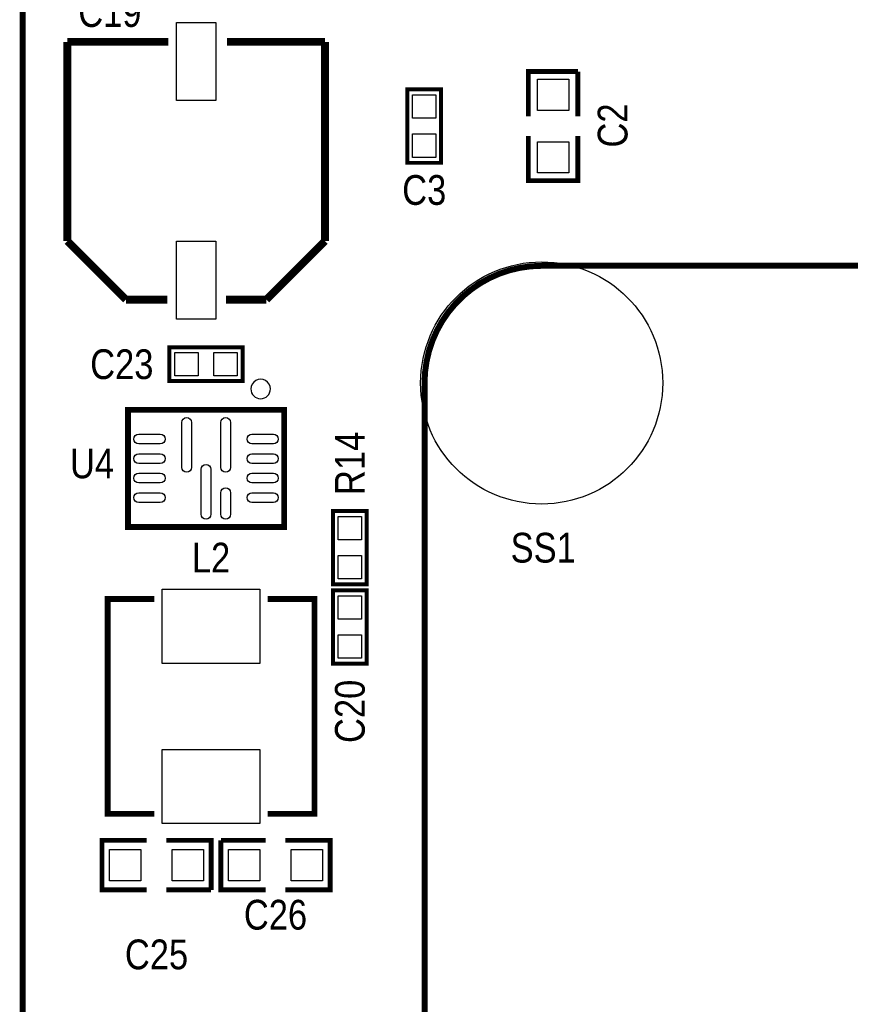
# Model space of a CAD drawing. Extents: x 0 to 133, y -5 to 106.
# Tile 2 of 9: x 0 to 21, y 50 to 75. Entities that reach past the tile are written whole.
import ezdxf
from ezdxf.enums import TextEntityAlignment as Align

# ---------------------------------------------------------------- set-up
doc = ezdxf.new("R2010")
doc.units = 0
for name, color, linetype in [('BG_OUTLINE', 1, 'CONTINUOUS'), ('BG_SILKSCREEN_TOP', 7, 'CONTINUOUS'), ('PG_SILKSCREEN_TOP', 254, 'CONTINUOUS'), ('PIN_TOP', 92, 'CONTINUOUS'), ('RD_SILKSCREEN_TOP', 7, 'CONTINUOUS')]:
    doc.layers.add(name, color=color, linetype=linetype)

msp = doc.modelspace()

# ---------------------------------------------------------------- linework, layer by layer
at = {"layer": 'BG_OUTLINE', "const_width": 0.1524}
msp.add_lwpolyline([(0, 2.999994), (0, 92.999814, -0.414214), (2.999994, 95.999808), (129.99974, 95.999808, -0.414214), (132.999734, 92.999814), (132.999734, 2.999994, -0.414214), (129.99974, 0), (2.999994, 0, -0.414214), (0, 2.999994)], format="xyb", dxfattribs=at)
at = {"layer": 'BG_SILKSCREEN_TOP', "const_width": 0.1524}
msp.add_lwpolyline([(13.295884, 69.051272, 0.414214), (10.29589, 66.051278)], format="xyb", dxfattribs=at)
for points in [[(79.296006, 69.051272), (13.295884, 69.051272)], [(10.29589, 66.051278), (10.29589, 20.05137)]]:
    msp.add_lwpolyline(points, dxfattribs=at)
at = {"layer": 'PG_SILKSCREEN_TOP'}
for points, const_width in [([(1.145007, 74.784991), (1.145007, 69.6849)], 0.199898), ([(3.7338, 74.784991), (1.145007, 74.784991)], 0.199898), ([(7.744993, 74.784991), (5.2324, 74.784991)], 0.199898), ([(7.744993, 69.6849), (7.744993, 74.784991)], 0.199898), ([(12.954, 72.881998), (12.954, 74.024998), (14.224, 74.024998)], 0.127), ([(14.224, 74.024998), (14.224, 72.881998)], 0.127), ([(10.7188, 73.567798), (10.7188, 71.688198), (9.8552, 71.688198), (9.8552, 73.567798), (10.7188, 73.567798)], 0.1016), ([(14.224, 72.373998), (14.224, 71.230998), (12.954, 71.230998), (12.954, 72.373998)], 0.127), ([(1.145007, 69.6849), (2.644902, 68.185005)], 0.199898), ([(6.245098, 68.185005), (7.744993, 69.6849)], 0.199898), ([(2.644902, 68.185005), (3.7084, 68.185005)], 0.199898), ([(5.207, 68.185005), (6.245098, 68.185005)], 0.199898), ([(5.6388, 66.100198), (3.7592, 66.100198), (3.7592, 66.963798), (5.6388, 66.963798), (5.6388, 66.100198)], 0.1016), ([(6.698996, 62.865), (6.698996, 62.365001), (2.699004, 62.365001), (2.699004, 65.364995), (6.698996, 65.364995), (6.698996, 62.865)], 0.150012), ([(8.8138, 62.772798), (8.8138, 60.893198), (7.9502, 60.893198), (7.9502, 62.772798), (8.8138, 62.772798)], 0.1016), ([(8.8138, 60.740798), (8.8138, 58.861198), (7.9502, 58.861198), (7.9502, 60.740798), (8.8138, 60.740798)], 0.1016), ([(3.37599, 60.519005), (2.175993, 60.519005), (2.175993, 55.018991), (3.37599, 55.018991)], 0.150012), ([(6.27601, 55.018991), (7.476007, 55.018991), (7.476007, 60.519005), (6.27601, 60.519005)], 0.150012), ([(3.175, 53.069998), (2.032, 53.069998), (2.032, 54.339998), (3.175, 54.339998)], 0.127), ([(3.683, 54.339998), (4.826, 54.339998), (4.826, 53.069998)], 0.127), ([(6.223, 53.069998), (5.08, 53.069998), (5.08, 54.339998)], 0.127), ([(5.08, 54.339998), (6.223, 54.339998)], 0.127), ([(6.731, 54.339998), (7.874, 54.339998), (7.874, 53.069998), (6.731, 53.069998)], 0.127), ([(4.826, 53.069998), (3.683, 53.069998)], 0.127)]:
    msp.add_lwpolyline(points, dxfattribs=dict(at, const_width=const_width))
msp.add_lwpolyline([(6.345987, 65.896998, 1), (5.846015, 65.897006, 1)], format="xyb", close=True, dxfattribs=at)
at = {"layer": 'PIN_TOP'}
for points in [[(4.94538, 75.284584), (4.94538, 73.285604), (3.94462, 73.285604), (3.94462, 75.284584)], [(13.18895, 73.828148), (13.98905, 73.828148), (13.98905, 73.028048), (13.18895, 73.028048)], [(9.987305, 73.427565), (10.586695, 73.427565), (10.586695, 72.828175), (9.987305, 72.828175)], [(9.987305, 72.427821), (10.586695, 72.427821), (10.586695, 71.828431), (9.987305, 71.828431)], [(13.18895, 72.227948), (13.98905, 72.227948), (13.98905, 71.427848), (13.18895, 71.427848)], [(4.94538, 69.684392), (4.94538, 67.685412), (3.94462, 67.685412), (3.94462, 69.684392)], [(4.498823, 66.831693), (4.498823, 66.232303), (3.899433, 66.232303), (3.899433, 66.831693)], [(5.498567, 66.831693), (5.498567, 66.232303), (4.899177, 66.232303), (4.899177, 66.831693)], [(8.082305, 62.632565), (8.681695, 62.632565), (8.681695, 62.033175), (8.082305, 62.033175)], [(8.082305, 61.632821), (8.681695, 61.632821), (8.681695, 61.033431), (8.082305, 61.033431)], [(3.576002, 60.769005), (6.075997, 60.769005), (6.075997, 58.869008), (3.576002, 58.869008)], [(8.082305, 60.600565), (8.681695, 60.600565), (8.681695, 60.001175), (8.082305, 60.001175)], [(8.082305, 59.600821), (8.681695, 59.600821), (8.681695, 59.001431), (8.082305, 59.001431)], [(3.576002, 56.668988), (6.075997, 56.668988), (6.075997, 54.768991), (3.576002, 54.768991)], [(3.02895, 54.105048), (3.02895, 53.304948), (2.22885, 53.304948), (2.22885, 54.105048)], [(4.62915, 54.105048), (4.62915, 53.304948), (3.82905, 53.304948), (3.82905, 54.105048)], [(5.27685, 53.304948), (5.27685, 54.105048), (6.07695, 54.105048), (6.07695, 53.304948)], [(6.87705, 53.304948), (6.87705, 54.105048), (7.67715, 54.105048), (7.67715, 53.304948)]]:
    msp.add_lwpolyline(points, close=True, dxfattribs=at)
for points in [[(4.073995, 63.890004), (4.073995, 65.039989, -1), (4.324007, 65.039989), (4.324007, 63.890004, -1)], [(5.073993, 63.890004), (5.073993, 65.039989, -1), (5.324005, 65.039989), (5.324005, 63.890004, -1)], [(3.523983, 64.490003), (2.973997, 64.490003, -1), (2.973997, 64.740015), (3.523983, 64.740015, -1)], [(6.424003, 64.490003), (5.874017, 64.490003, -1), (5.874017, 64.740015), (6.424003, 64.740015, -1)], [(3.523983, 63.990004), (2.973997, 63.990004, -1), (2.973997, 64.240016), (3.523983, 64.240016, -1)], [(6.424003, 63.990004), (5.874017, 63.990004, -1), (5.874017, 64.240016), (6.424003, 64.240016, -1)], [(4.824006, 63.839992), (4.824006, 62.690007, -1), (4.573994, 62.690007), (4.573994, 63.839992, -1)], [(3.523983, 63.48998), (2.973997, 63.48998, -1), (2.973997, 63.739992), (3.523983, 63.739992, -1)], [(6.424003, 63.48998), (5.874017, 63.48998, -1), (5.874017, 63.739992), (6.424003, 63.739992, -1)], [(5.324005, 63.239993), (5.324005, 62.690007, -1), (5.073993, 62.690007), (5.073993, 63.239993, -1)], [(3.523983, 62.989981), (2.973997, 62.989981, -1), (2.973997, 63.239993), (3.523983, 63.239993, -1)], [(6.424003, 62.989981), (5.874017, 62.989981, -1), (5.874017, 63.239993), (6.424003, 63.239993, -1)]]:
    msp.add_lwpolyline(points, format="xyb", close=True, dxfattribs=at)
msp.add_circle((13.295884, 66.051278), 3.099994, dxfattribs=at)

# ---------------------------------------------------------------- texts
at = {"layer": 'RD_SILKSCREEN_TOP', "width": 0.866667}
for s, p in [('C19', (2.2352, 75.167998)), ('C3', (10.287, 70.612)), ('C23', (2.54, 66.150998)), ('U4', (1.778, 63.610998)), ('SS1', (13.335, 61.451998)), ('L2', (4.826, 61.197998)), ('C26', (6.477, 52.053998)), ('C25', (3.429, 51.037998))]:
    msp.add_text(s, height=0.762, dxfattribs=at).set_placement(p, align=Align.CENTER)
for s, p in [('C2', (15.494, 72.644)), ('R14', (8.763, 63.991998)), ('C20', (8.763, 57.641998))]:
    msp.add_text(s, height=0.762, rotation=90, dxfattribs=at).set_placement(p, align=Align.CENTER)

doc.saveas('drawing.dxf')
